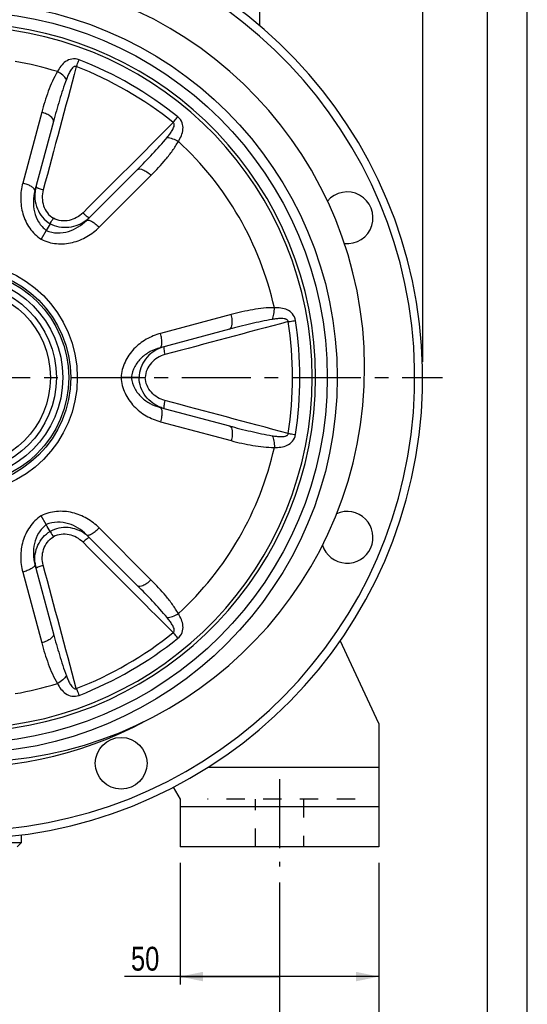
# Model space of a CAD drawing. Header units: millimetres. Extents: x 0 to 841, y 0 to 594.
# Tile 10 of 11: x 712 to 840, y 203 to 451. Entities that reach past the tile are written whole.
import ezdxf

# ---------------------------------------------------------------- set-up
doc = ezdxf.new("R2010")
doc.units = ezdxf.units.MM
doc.header["$LTSCALE"] = 46.2
doc.linetypes.add('CENTER', pattern=[0.6, 0.375, -0.075, 0.075, -0.075])
doc.linetypes.add('HIDDEN', pattern=[0.2, 0.1, -0.1])
doc.layers.get('0').update_dxf_attribs({"linetype": 'CONTINUOUS'})
for name, color, linetype in [('ASSI', 7, 'CONTINUOUS'), ('GEOM', 7, 'CONTINUOUS'), ('QUOTE', 7, 'CONTINUOUS')]:
    doc.layers.add(name, color=color, linetype=linetype)
doc.styles.get("Standard").update_dxf_attribs({"font": 'txt', "width": 0.8})
doc.dimstyles.new('DIMSTYLE_1', dxfattribs={"dimtxt": 6, "dimasz": 5.8, "dimexe": 1, "dimexo": 2, "dimgap": 0.75, "dimtad": 1, "dimdec": 3, "dimtxsty": 'Standard', "dimblk": '_FILLED', "dimblk1": '_FILLED', "dimblk2": '_FILLED', "dimcen": 0.09, "dimadec": 3, "dimazin": 2, "dimtp": 0.5, "dimtm": 0.5, "dimtfac": 1, "dimtdec": 3, "dimtofl": 0, "dimtmove": 0, "dimatfit": 3, "dimldrblk": '_FILLED', "dimfxl": 0, "dimtolj": 1, "dimarcsym": 0})
doc.dimstyles.new('DIMSTYLE_3', dxfattribs={"dimtxt": 6, "dimasz": 5.8, "dimexe": 1, "dimexo": 2, "dimgap": 0.75, "dimtad": 1, "dimdec": 3, "dimtxsty": 'Standard', "dimblk": '_FILLED', "dimblk1": '_FILLED', "dimblk2": '_FILLED', "dimcen": 0.09, "dimadec": 3, "dimazin": 2, "dimtp": 0.3, "dimtm": 0.3, "dimtfac": 1, "dimtdec": 3, "dimtofl": 0, "dimtmove": 0, "dimatfit": 3, "dimldrblk": '_FILLED', "dimfxl": 0, "dimtolj": 1, "dimarcsym": 0})

# ---------------------------------------------------------------- blocks, each defined once
blk = doc.blocks.new('_FILLED')
at = {"color": 0, "linetype": 'ByBlock'}
blk.add_solid([(0, 0), (-1, 0.207), (-1, -0.207)], dxfattribs=at)
blk = doc.blocks.new('*D1')
at = {"layer": 'QUOTE', "color": 2, "linetype": 'Continuous'}
for p, q in [((617.69, 233.59), (617.69, 191.26)), ((777.69, 233.59), (777.69, 191.26)), ((617.69, 193.26), (697.69, 193.26)), ((777.69, 193.26), (697.69, 193.26))]:
    blk.add_line(p, q, dxfattribs=at)
at = {"layer": 'QUOTE', "color": 2, "linetype": 'Continuous', "xscale": 5.8, "yscale": 5.8, "zscale": 5.8, "rotation": 180}
blk.add_blockref('_FILLED', (617.69, 193.26), dxfattribs=at)
at = {"layer": 'QUOTE', "color": 2, "linetype": 'Continuous', "xscale": 5.8, "yscale": 5.8, "zscale": 5.8}
blk.add_blockref('_FILLED', (777.69, 193.26), dxfattribs=at)
at = {"layer": 'QUOTE', "color": 2, "linetype": 'Continuous', "insert": (697.69, 200.76), "char_height": 6, "width": 16.2, "attachment_point": 2, "line_spacing_factor": 0.9}
blk.add_mtext('160', dxfattribs=at)
blk = doc.blocks.new('*D3')
at = {"layer": 'QUOTE', "color": 2, "linetype": 'Continuous'}
for p, q in [((752.69, 238.59), (752.69, 207.94)), ((802.69, 238.59), (802.69, 207.94)), ((777.69, 209.94), (738.67, 209.94)), ((752.69, 209.94), (777.69, 209.94)), ((802.69, 209.94), (777.69, 209.94))]:
    blk.add_line(p, q, dxfattribs=at)
at = {"layer": 'QUOTE', "color": 2, "linetype": 'Continuous', "xscale": 5.8, "yscale": 5.8, "zscale": 5.8, "rotation": 180}
blk.add_blockref('_FILLED', (752.69, 209.94), dxfattribs=at)
at = {"layer": 'QUOTE', "color": 2, "linetype": 'Continuous', "xscale": 5.8, "yscale": 5.8, "zscale": 5.8}
blk.add_blockref('_FILLED', (802.69, 209.94), dxfattribs=at)
at = {"layer": 'QUOTE', "color": 2, "linetype": 'Continuous', "insert": (747.47, 217.44), "char_height": 6, "width": 13.2, "attachment_point": 3, "line_spacing_factor": 0.9}
blk.add_mtext('50', dxfattribs=at)
blk = doc.blocks.new('*D4')
at = {"layer": 'QUOTE', "color": 2, "linetype": 'Continuous'}
for p, q in [((581.69, 364.59), (581.69, 534.91)), ((813.69, 364.59), (813.69, 534.91)), ((581.69, 532.91), (697.69, 532.91)), ((813.69, 532.91), (697.69, 532.91))]:
    blk.add_line(p, q, dxfattribs=at)
at = {"layer": 'QUOTE', "color": 2, "linetype": 'Continuous', "xscale": 5.8, "yscale": 5.8, "zscale": 5.8, "rotation": 180}
blk.add_blockref('_FILLED', (581.69, 532.91), dxfattribs=at)
at = {"layer": 'QUOTE', "color": 2, "linetype": 'Continuous', "xscale": 5.8, "yscale": 5.8, "zscale": 5.8}
blk.add_blockref('_FILLED', (813.69, 532.91), dxfattribs=at)
at = {"layer": 'QUOTE', "color": 2, "linetype": 'Continuous', "insert": (697.69, 540.41), "char_height": 6, "width": 19.8, "attachment_point": 2, "line_spacing_factor": 0.9}
blk.add_mtext('232', dxfattribs=at)
blk = doc.blocks.new('*D19')
at = {"layer": 'QUOTE', "color": 2, "linetype": 'Continuous'}
for p, q in [((592.69, 238.59), (592.69, 173.89)), ((802.69, 238.59), (802.69, 173.89)), ((592.69, 175.89), (697.69, 175.89)), ((802.69, 175.89), (697.69, 175.89))]:
    blk.add_line(p, q, dxfattribs=at)
at = {"layer": 'QUOTE', "color": 2, "linetype": 'Continuous', "xscale": 5.8, "yscale": 5.8, "zscale": 5.8, "rotation": 180}
blk.add_blockref('_FILLED', (592.69, 175.89), dxfattribs=at)
at = {"layer": 'QUOTE', "color": 2, "linetype": 'Continuous', "xscale": 5.8, "yscale": 5.8, "zscale": 5.8}
blk.add_blockref('_FILLED', (802.69, 175.89), dxfattribs=at)
at = {"layer": 'QUOTE', "color": 2, "linetype": 'Continuous', "insert": (697.69, 183.39), "char_height": 6, "width": 16.2, "attachment_point": 2, "line_spacing_factor": 0.9}
blk.add_mtext('210', dxfattribs=at)

msp = doc.modelspace()

# ---------------------------------------------------------------- linework, layer by layer
at = {"color": 7, "linetype": 'Continuous'}
for p, q in [((840, 0), (840, 594)), ((830, 10), (830, 584))]:
    msp.add_line(p, q, dxfattribs=at)
at = {"layer": 'ASSI', "color": 2, "linetype": 'CENTER'}
for p, q in [((697.6884, 360.5916), (818.6884, 360.5916)), ((777.6884, 259.5916), (777.6884, 237.5916))]:
    msp.add_line(p, q, dxfattribs=at)
at = {"layer": 'ASSI', "color": 7, "linetype": 'Continuous'}
for p, q in [((802.6884, 273.5916), (792.9709, 294.4309)), ((759.7529, 262.5916), (802.6884, 262.5916)), ((712.6884, 245.5731), (712.6884, 243.5916))]:
    msp.add_line(p, q, dxfattribs=at)
at = {"layer": 'ASSI', "color": 8, "linetype": 'HIDDEN'}
for p, q in [((771.6884, 242.5916), (771.6884, 254.5916)), ((783.6884, 254.5916), (783.6884, 242.5916))]:
    msp.add_line(p, q, dxfattribs=at)
at = {"layer": 'ASSI', "color": 7, "linetype": 'Continuous'}
for centre, radius in [((697.6884, 360.5916), 27.5), ((697.6884, 360.5916), 25.5), ((737.8702, 263.5843), 6.5)]:
    msp.add_circle(centre, radius, dxfattribs=at)
for centre, start, end in [((794.6958, 400.7734), 263.830649, 139.815491), ((794.6958, 320.4099), 197.457767, 114.122453)]:
    msp.add_arc(centre, 6.5, start, end, dxfattribs=at)
at = {"layer": 'GEOM', "color": 7, "linetype": 'Continuous'}
for p, q in [((772.6884, 456.0916), (772.6884, 449.0456)), ((720.8493, 425.0292), (716.1799, 407.6028)), ((729.1556, 400.1114), (741.9125, 412.8683)), ((719.0457, 397.5835), (717.7611, 395.3585)), ((765.0734, 372.7525), (747.6471, 368.0831)), ((740.4029, 360.5916), (737.8337, 360.5916)), ((747.6472, 353.1001), (765.0734, 348.4308)), ((719.0457, 323.5998), (717.7611, 325.8248)), ((741.9125, 308.315), (729.1556, 321.0719)), ((716.18, 313.5803), (720.8493, 296.1541)), ((802.6884, 273.5916), (802.6884, 242.5916)), ((750.9619, 257.5821), (752.6884, 254.5916)), ((752.6884, 254.5916), (752.6884, 242.5916)), ((802.6884, 252.5916), (752.6884, 252.5916)), ((712.6884, 243.5916), (682.6884, 243.5916)), ((711.6884, 242.5916), (712.6884, 243.5916)), ((802.6884, 242.5916), (752.6884, 242.5916))]:
    msp.add_line(p, q, dxfattribs=at)
at = {"layer": 'GEOM', "color": 9, "linetype": 'Continuous'}
for p, q in [((717.8844, 427.3086), (713.1168, 409.5159)), ((732.3439, 398.4151), (745.3691, 411.4403)), ((765.565, 376.4599), (747.7723, 371.6924)), ((747.7723, 349.4909), (765.565, 344.7233)), ((745.3691, 309.7429), (732.3439, 322.7681)), ((713.1168, 311.6674), (717.8844, 293.8746))]:
    msp.add_line(p, q, dxfattribs=at)
at = {"layer": 'GEOM', "color": 8, "linetype": 'HIDDEN'}
msp.add_line((796.6884, 254.5916), (759.6166, 254.5916), dxfattribs=at)
at = {"layer": 'GEOM', "color": 7, "linetype": 'Continuous'}
for radius in [94.5, 26.9997, 23.8998, 22.4]:
    msp.add_circle((697.6884, 360.5916), radius, dxfattribs=at)
at = {"layer": 'GEOM', "color": 9, "linetype": 'Continuous'}
for radius in [92, 29.157]:
    msp.add_circle((697.6884, 360.5916), radius, dxfattribs=at)
at = {"layer": 'GEOM', "color": 7, "linetype": 'Continuous'}
for centre, radius, start, end in [((697.6884, 360.5916), 116, 98.678951, 81.321049), ((700.0884, 362.9916), 99, 180, 81.80388), ((697.6884, 360.5916), 98, 100.58398, 298.302446)]:
    msp.add_arc(centre, radius, start, end, dxfattribs=at)
at = {"layer": 'GEOM', "color": 9, "linetype": 'Continuous'}
for centre, radius, start, end in [((697.6884, 360.5916), 114, 98.831055, 81.168946), ((697.6884, 360.5916), 88.2166, 272.457274, 87.542726), ((697.6884, 360.5916), 89.07, 272.457274, 87.542726), ((697.6884, 360.5916), 80.6362, 72.581922, 80.328731), ((694.2104, 354.5675), 90.2279, 51.033088, 68.96691), ((693.3251, 353.0341), 93.8332, 51.20982, 68.79018), ((697.6884, 360.5916), 80.6362, 12.581927, 47.418047), ((725.1179, 406.3276), 8.9635, 165.005346, 169.074055), ((723.573, 407.2238), 8.9767, 307.810768, 314.993343), ((690.7372, 360.5916), 90.2231, 351.032609, 8.967391), ((688.9668, 360.5916), 93.8282, 351.209353, 8.790647), ((751.0113, 359.7077), 8.9608, 105.006998, 109.530834), ((751.0114, 361.4762), 8.9614, 250.508227, 254.992977), ((697.6884, 360.5916), 80.6362, 312.581927, 347.418047), ((723.5717, 313.9567), 8.9796, 45.013074, 53.932733), ((725.1324, 314.8583), 8.9782, 186.135358, 190.512533), ((725.116, 314.8549), 8.9614, 190.510216, 194.992983), ((694.21, 366.6164), 90.2286, 291.03316, 308.966841), ((693.3247, 368.1498), 93.8339, 291.209885, 308.790115), ((697.6884, 360.5916), 80.6362, 279.671262, 287.418041)]:
    msp.add_arc(centre, radius, start, end, dxfattribs=at)
for points, knots in [([(727.2725, 440.5112), (726.6972, 440.735), (725.4602, 440.8756), (723.8456, 440.1493), (722.6771, 438.9526), (722.0924, 438.0199), (721.8264, 437.5309)], [0, 0, 0, 0, 0.27213934, 0.51683032, 0.75460675, 1, 1, 1, 1]), ([(726.5938, 438.7838), (726.512, 438.8333), (726.3176, 438.8858), (726.0422, 438.8024), (725.8131, 438.6503), (725.5506, 438.4024), (725.2752, 438.0448), (724.9935, 437.5833), (724.7431, 437.1012), (724.4381, 436.4384), (724.2349, 435.9284), (724.1062, 435.5852)], [0, 0, 0, 0, 0.06557891, 0.12927603, 0.1914653, 0.25313363, 0.37615343, 0.49963193, 0.62375852, 0.74854998, 1, 1, 1, 1]), ([(726.5938, 438.7838), (726.6557, 438.9433), (726.8799, 439.5199), (727.1063, 440.0957), (727.2725, 440.5112)], [0, 0, 0, 0, 0.27659636, 1, 1, 1, 1]), ([(721.8264, 437.5309), (721.3654, 436.752), (720.5439, 435.1271), (719.1664, 431.7327), (718.3618, 429.0906), (717.8844, 427.3086)], [0, 0, 0, 0, 0.24722965, 0.49613227, 1, 1, 1, 1]), ([(724.1061, 435.5852), (723.8528, 435.9805), (723.1447, 436.7194), (722.3016, 437.2809), (721.8261, 437.5305)], [0, 0, 0, 0, 0.46648174, 1, 1, 1, 1]), ([(724.1062, 435.5852), (723.4604, 433.8647), (722.3248, 430.3574), (721.327, 426.8118), (720.8493, 425.0292)], [0, 0, 0, 0, 0.49894395, 1, 1, 1, 1]), ([(720.8493, 425.0292), (720.9723, 425.4883), (720.3638, 426.1346), (719.669, 426.5866), (718.9229, 426.9757), (718.312, 427.1916), (717.8844, 427.3086)], [0, 0, 0, 0, 0.36374145, 0.50460943, 0.66066787, 1, 1, 1, 1]), ([(750.9521, 424.7205), (751.0594, 424.8539), (751.4465, 425.3364), (751.832, 425.8202), (752.1088, 426.1719)], [0, 0, 0, 0, 0.27659491, 1, 1, 1, 1]), ([(752.2507, 419.9652), (752.5412, 420.4401), (753.0567, 421.4131), (753.5086, 423.0235), (753.331, 424.7856), (752.5893, 425.7846), (752.1088, 426.1719)], [0, 0, 0, 0, 0.24544172, 0.48325335, 0.72792654, 1, 1, 1, 1]), ([(749.4259, 420.9669), (749.6589, 421.2501), (749.9991, 421.6812), (750.4207, 422.277), (750.7131, 422.7351), (750.9718, 423.2101), (751.1439, 423.6275), (751.2266, 423.979), (751.2446, 424.2534), (751.1783, 424.5332), (751.0356, 424.6745), (750.9521, 424.7205)], [0, 0, 0, 0, 0.25154869, 0.37638827, 0.50055757, 0.62407285, 0.74711502, 0.8087814, 0.87100646, 0.93463052, 1, 1, 1, 1]), ([(741.9125, 412.8683), (743.2175, 414.1733), (745.7892, 416.8102), (748.2587, 419.5473), (749.4259, 420.9669)], [0, 0, 0, 0, 0.50105617, 1, 1, 1, 1]), ([(749.4259, 420.9669), (749.8949, 420.9451), (750.8888, 420.7013), (751.7967, 420.2519), (752.2505, 419.9648)], [0, 0, 0, 0, 0.4664879, 1, 1, 1, 1]), ([(745.3691, 411.4403), (746.6735, 412.7448), (748.5593, 414.7626), (750.8102, 417.6526), (751.8066, 419.1765), (752.2507, 419.9652)], [0, 0, 0, 0, 0.50386873, 0.75277096, 1, 1, 1, 1]), ([(741.9125, 412.8683), (742.2486, 413.2044), (743.1126, 413.0005), (743.8514, 412.6249), (744.5615, 412.1732), (745.0538, 411.7522), (745.3691, 411.4403)], [0, 0, 0, 0, 0.36374146, 0.50460943, 0.66066788, 1, 1, 1, 1]), ([(713.1168, 409.5159), (712.7817, 408.2652), (712.4271, 405.6491), (712.9708, 401.7001), (714.6935, 398.035), (716.6437, 396.1033), (717.7611, 395.3585)], [0, 0, 0, 0, 0.24536679, 0.4937315, 0.74552685, 1, 1, 1, 1]), ([(716.1634, 407.8324), (716.1017, 408.0028), (715.7743, 408.3485), (715.1047, 408.7744), (714.1852, 409.1885), (713.4892, 409.4145), (713.1168, 409.5159)], [0, 0, 0, 0, 0.15304716, 0.3825094, 0.67400502, 1, 1, 1, 1]), ([(716.4597, 408.6467), (716.4567, 408.6355), (716.4623, 408.5635), (716.5255, 408.5158), (716.5705, 408.4807)], [0, 0, 0, 0, 0.1692906, 1, 1, 1, 1]), ([(716.1799, 407.6028), (715.9524, 406.7537), (715.6824, 404.9768), (715.9314, 402.2488), (716.9652, 399.6067), (718.2667, 398.1502), (719.0456, 397.5835)], [0, 0, 0, 0, 0.23931488, 0.48441779, 0.73775837, 1, 1, 1, 1]), ([(716.3169, 408.0266), (716.1577, 407.2019), (716.0712, 405.4977), (716.6756, 403.0144), (717.9947, 400.8202), (719.3022, 399.7073), (720.024, 399.2775)], [0, 0, 0, 0, 0.24994856, 0.4999096, 0.74998199, 1, 1, 1, 1]), ([(716.1799, 407.6028), (716.1945, 407.6572), (716.1929, 407.7386), (716.1706, 407.8126), (716.1634, 407.8324)], [0, 0, 0, 0, 0.72788059, 1, 1, 1, 1]), ([(716.5705, 408.4807), (716.5938, 408.4626), (716.7151, 408.3784), (716.8475, 408.3117), (716.9546, 408.2619)], [0, 0, 0, 0, 0.19948577, 1, 1, 1, 1]), ([(716.9546, 408.2619), (717.0459, 408.2194), (717.4772, 408.0371), (717.925, 407.8961), (718.2795, 407.8004)], [0, 0, 0, 0, 0.21524261, 1, 1, 1, 1]), ([(718.2795, 407.8004), (718.1054, 407.1524), (717.9366, 405.7986), (718.2701, 403.7779), (719.2121, 401.9437), (720.238, 401.0043), (720.8165, 400.6506)], [0, 0, 0, 0, 0.24875165, 0.49812742, 0.74861694, 1, 1, 1, 1]), ([(728.2768, 402.0284), (727.8026, 401.5535), (726.7144, 400.7304), (724.7975, 400.0089), (722.7382, 399.9077), (721.4119, 400.3265), (720.8165, 400.6506)], [0, 0, 0, 0, 0.24880668, 0.4982066, 0.74865556, 1, 1, 1, 1]), ([(728.2768, 402.0284), (728.456, 401.8499), (728.7988, 401.5297), (729.2764, 401.144), (729.6229, 400.9223), (729.8239, 400.8481), (729.9016, 400.8574), (729.9197, 400.8756)], [0, 0, 0, 0, 0.36965239, 0.68409894, 0.8994428, 0.96248637, 1, 1, 1, 1]), ([(719.0456, 397.5834), (719.9261, 397.1922), (721.8386, 396.7933), (724.6439, 397.2193), (727.1306, 398.3677), (728.5341, 399.4899), (729.1556, 400.1114)], [0, 0, 0, 0, 0.26231642, 0.51566749, 0.76072147, 1, 1, 1, 1]), ([(729.0762, 400.1318), (728.4445, 399.6417), (727.0414, 398.8272), (724.6862, 398.2283), (722.2542, 398.3276), (720.722, 398.887), (720.024, 399.2775)], [0, 0, 0, 0, 0.24994927, 0.49992858, 0.74998054, 1, 1, 1, 1]), ([(729.1555, 400.1113), (729.2684, 400.2241), (729.603, 400.2387), (730.0062, 400.1106), (730.4224, 399.9169), (730.8778, 399.6394), (731.5467, 399.1566), (732.0296, 398.7269), (732.3439, 398.4151)], [0, 0, 0, 0, 0.12684902, 0.2238871, 0.34505899, 0.4878256, 0.64813762, 1, 1, 1, 1]), ([(717.7611, 395.3585), (718.965, 394.7633), (721.613, 394.04), (725.6485, 394.381), (729.3402, 395.8844), (731.4283, 397.4996), (732.3439, 398.4151)], [0, 0, 0, 0, 0.25449705, 0.50630045, 0.75463398, 1, 1, 1, 1]), ([(765.0734, 372.7525), (765.5325, 372.8755), (765.788, 373.7257), (765.832, 374.5533), (765.7959, 375.3941), (765.6775, 376.031), (765.565, 376.4599)], [0, 0, 0, 0, 0.36374145, 0.50460943, 0.66066787, 1, 1, 1, 1]), ([(776.3888, 378.1572), (775.4836, 378.167), (773.6657, 378.0659), (770.0374, 377.5617), (767.3469, 376.9374), (765.565, 376.4599)], [0, 0, 0, 0, 0.24722965, 0.49613228, 1, 1, 1, 1]), ([(775.8436, 375.2101), (776.0593, 375.6271), (776.3451, 376.6097), (776.4099, 377.6206), (776.3882, 378.1572)], [0, 0, 0, 0, 0.46648173, 1, 1, 1, 1]), ([(781.6928, 374.9309), (781.599, 375.541), (781.1022, 376.6826), (779.6659, 377.7178), (778.0453, 378.1313), (776.9452, 378.1713), (776.3888, 378.1572)], [0, 0, 0, 0, 0.27214633, 0.51683971, 0.75461134, 1, 1, 1, 1]), ([(775.8436, 375.21), (774.0307, 374.909), (770.4255, 374.1388), (766.8561, 373.2302), (765.0734, 372.7525)], [0, 0, 0, 0, 0.49894395, 1, 1, 1, 1]), ([(779.8575, 374.6549), (779.8595, 374.7505), (779.8077, 374.9452), (779.5977, 375.142), (779.3515, 375.2644), (779.0055, 375.3677), (778.5582, 375.4274), (778.0176, 375.4406), (777.4749, 375.4164), (776.7484, 375.3491), (776.2053, 375.2701), (775.8436, 375.21)], [0, 0, 0, 0, 0.0655904, 0.12928807, 0.19148012, 0.25314943, 0.37616827, 0.49964366, 0.62376702, 0.74855552, 1, 1, 1, 1]), ([(779.8575, 374.6549), (780.0266, 374.6811), (780.6381, 374.7752), (781.2498, 374.8671), (781.6928, 374.9309)], [0, 0, 0, 0, 0.27659669, 1, 1, 1, 1]), ([(747.7723, 371.6924), (746.5216, 371.3573), (744.0788, 370.3565), (740.9306, 367.911), (738.618, 364.5865), (737.9199, 361.9317), (737.8337, 360.5916)], [0, 0, 0, 0, 0.2453596, 0.4937114, 0.74553402, 1, 1, 1, 1]), ([(747.647, 368.0831), (747.8012, 368.1244), (747.9811, 368.407), (748.0718, 368.8201), (748.1121, 369.2775), (748.0995, 369.8106), (748.0158, 370.6313), (747.8851, 371.2644), (747.7723, 371.6924)], [0, 0, 0, 0, 0.12684902, 0.2238871, 0.34505899, 0.4878256, 0.64813762, 1, 1, 1, 1]), ([(747.6471, 368.0831), (746.7981, 367.8557), (745.1244, 367.2012), (742.8864, 365.6217), (741.1151, 363.4053), (740.5042, 361.5497), (740.4029, 360.5917)], [0, 0, 0, 0, 0.23928584, 0.48435977, 0.73772683, 1, 1, 1, 1]), ([(748.0155, 368.1529), (747.2295, 367.8741), (745.7268, 367.0922), (743.901, 365.3305), (742.6765, 363.1031), (742.3705, 361.4263), (742.3591, 360.592)], [0, 0, 0, 0, 0.24995257, 0.49986797, 0.74992316, 1, 1, 1, 1]), ([(748.691, 368.3628), (748.6662, 368.3561), (748.6193, 368.2935), (748.5831, 368.0823), (748.6018, 367.6715), (748.697, 367.065), (748.8029, 366.608), (748.8679, 366.3636)], [0, 0, 0, 0, 0.03751383, 0.10055747, 0.31590099, 0.63034701, 1, 1, 1, 1]), ([(748.8679, 366.3636), (748.2198, 366.1904), (746.9631, 365.6598), (745.38, 364.3608), (744.2622, 362.628), (743.9617, 361.2696), (743.9446, 360.5916)], [0, 0, 0, 0, 0.24872973, 0.49806831, 0.74854046, 1, 1, 1, 1]), ([(737.8337, 360.5916), (737.9202, 359.2515), (738.6178, 356.5967), (740.9307, 353.2724), (744.0787, 350.8268), (746.5215, 349.826), (747.7723, 349.4909)], [0, 0, 0, 0, 0.25447303, 0.50628539, 0.75462558, 1, 1, 1, 1]), ([(740.4028, 360.5917), (740.5043, 359.6336), (741.115, 357.7779), (742.8866, 355.5615), (745.1245, 353.982), (746.7982, 353.3276), (747.6472, 353.1001)], [0, 0, 0, 0, 0.26229584, 0.51565558, 0.76071563, 1, 1, 1, 1]), ([(748.0212, 353.0284), (747.2345, 353.3068), (745.7304, 354.0884), (743.9025, 355.8505), (742.6767, 358.0791), (742.3705, 359.7571), (742.3591, 360.592)], [0, 0, 0, 0, 0.24994796, 0.49986558, 0.74992246, 1, 1, 1, 1]), ([(748.8679, 354.8197), (748.2198, 354.9929), (746.9631, 355.5234), (745.38, 356.8224), (744.2622, 358.5553), (743.9617, 359.9136), (743.9446, 360.5916)], [0, 0, 0, 0, 0.24872525, 0.49806574, 0.74853928, 1, 1, 1, 1]), ([(748.8679, 354.8197), (748.8029, 354.5753), (748.697, 354.1183), (748.6018, 353.5118), (748.5831, 353.101), (748.6193, 352.8898), (748.6662, 352.8271), (748.691, 352.8205)], [0, 0, 0, 0, 0.36965292, 0.68409896, 0.89944251, 0.96248616, 1, 1, 1, 1]), ([(747.647, 353.1002), (747.8012, 353.0589), (747.9811, 352.7763), (748.0718, 352.3631), (748.1121, 351.9058), (748.0995, 351.3727), (748.0158, 350.5519), (747.8851, 349.9189), (747.7723, 349.4909)], [0, 0, 0, 0, 0.12684902, 0.2238871, 0.34505899, 0.4878256, 0.64813762, 1, 1, 1, 1]), ([(765.0734, 348.4308), (766.8561, 347.9531), (770.4255, 347.0444), (774.0307, 346.2743), (775.8436, 345.9733)], [0, 0, 0, 0, 0.50105617, 1, 1, 1, 1]), ([(765.0734, 348.4308), (765.5325, 348.3077), (765.788, 347.4576), (765.832, 346.63), (765.7959, 345.7892), (765.6775, 345.1522), (765.565, 344.7233)], [0, 0, 0, 0, 0.36374146, 0.50460943, 0.66066788, 1, 1, 1, 1]), ([(765.565, 344.7233), (767.3469, 344.2458), (770.0373, 343.6216), (773.6656, 343.1173), (775.4835, 343.0164), (776.3886, 343.0261)], [0, 0, 0, 0, 0.50386873, 0.75277096, 1, 1, 1, 1]), ([(775.8436, 345.9733), (776.2054, 345.9132), (776.7488, 345.8341), (777.4757, 345.7669), (778.0186, 345.7427), (778.5593, 345.7562), (779.0068, 345.8157), (779.3526, 345.9199), (779.5992, 346.0415), (779.8083, 346.2388), (779.8594, 346.4331), (779.8575, 346.5284)], [0, 0, 0, 0, 0.25154869, 0.37638827, 0.50055758, 0.62407286, 0.74711504, 0.80878142, 0.87100647, 0.93463053, 1, 1, 1, 1]), ([(775.8436, 345.9733), (776.0593, 345.5562), (776.3451, 344.5736), (776.4098, 343.5627), (776.3881, 343.0261)], [0, 0, 0, 0, 0.4664879, 1, 1, 1, 1]), ([(776.3886, 343.0261), (776.9451, 343.012), (778.0455, 343.052), (779.6661, 343.4659), (781.1033, 344.5007), (781.5977, 345.6426), (781.6928, 346.2524)], [0, 0, 0, 0, 0.24544172, 0.48325335, 0.72792654, 1, 1, 1, 1]), ([(779.8575, 346.5284), (780.0266, 346.5022), (780.6381, 346.4081), (781.2499, 346.3162), (781.6928, 346.2524)], [0, 0, 0, 0, 0.27659489, 1, 1, 1, 1]), ([(732.3439, 322.7681), (731.4284, 323.6836), (729.3404, 325.2987), (725.6487, 326.8024), (721.6133, 327.143), (718.9648, 326.4204), (717.7611, 325.8248)], [0, 0, 0, 0, 0.24534399, 0.49368376, 0.74549559, 1, 1, 1, 1]), ([(717.7611, 325.8248), (716.6434, 325.0801), (714.6934, 323.1479), (712.9707, 319.4829), (712.427, 315.5339), (712.7817, 312.9181), (713.1168, 311.6674)], [0, 0, 0, 0, 0.25449805, 0.50630091, 0.75463411, 1, 1, 1, 1]), ([(719.0457, 323.5999), (718.2665, 323.0331), (716.9649, 321.5761), (715.9312, 318.9337), (715.6824, 316.2059), (715.9525, 314.4293), (716.18, 313.5803)], [0, 0, 0, 0, 0.26231667, 0.5156681, 0.76072178, 1, 1, 1, 1]), ([(729.1556, 321.0719), (728.5342, 321.6934), (727.1307, 322.8155), (724.6441, 323.9639), (721.8389, 324.3899), (719.9262, 323.9912), (719.0457, 323.5999)], [0, 0, 0, 0, 0.23926605, 0.48431065, 0.73766522, 1, 1, 1, 1]), ([(728.8583, 321.2152), (728.2303, 321.6726), (726.847, 322.4264), (724.5485, 322.962), (722.188, 322.8353), (720.7026, 322.2853), (720.0241, 321.9058)], [0, 0, 0, 0, 0.24990294, 0.4998421, 0.74990762, 1, 1, 1, 1]), ([(729.1555, 321.072), (729.2684, 320.9591), (729.603, 320.9446), (730.0062, 321.0726), (730.4224, 321.2664), (730.8778, 321.5438), (731.5467, 322.0267), (732.0296, 322.4564), (732.3439, 322.7681)], [0, 0, 0, 0, 0.12684902, 0.2238871, 0.34505899, 0.4878256, 0.64813762, 1, 1, 1, 1]), ([(716.2056, 313.8987), (716.1225, 314.6721), (716.1597, 316.249), (716.8442, 318.5107), (718.1349, 320.4948), (719.3553, 321.5075), (720.0241, 321.9059)], [0, 0, 0, 0, 0.24990066, 0.49984031, 0.74990663, 1, 1, 1, 1]), ([(718.2795, 313.3829), (718.1055, 314.0308), (717.9366, 315.3844), (718.27, 317.4049), (719.2118, 319.2394), (720.2379, 320.1788), (720.8165, 320.5326)], [0, 0, 0, 0, 0.24872487, 0.49806501, 0.74853819, 1, 1, 1, 1]), ([(728.2768, 319.1549), (727.8028, 319.6295), (726.7149, 320.4526), (724.7984, 321.1741), (722.7388, 321.2757), (721.4122, 320.8568), (720.8165, 320.5326)], [0, 0, 0, 0, 0.24872973, 0.49806831, 0.74854046, 1, 1, 1, 1]), ([(729.9197, 320.3077), (729.9016, 320.3258), (729.8239, 320.3351), (729.6229, 320.2609), (729.2764, 320.0393), (728.7988, 319.6536), (728.456, 319.3334), (728.2768, 319.1549)], [0, 0, 0, 0, 0.03751383, 0.10055747, 0.31590099, 0.63034701, 1, 1, 1, 1]), ([(716.1634, 313.3508), (716.1017, 313.1805), (715.7743, 312.8347), (715.1047, 312.4089), (714.1852, 311.9947), (713.4892, 311.7688), (713.1168, 311.6674)], [0, 0, 0, 0, 0.15304716, 0.3825094, 0.67400501, 1, 1, 1, 1]), ([(716.1799, 313.5805), (716.1945, 313.5261), (716.1929, 313.4447), (716.1706, 313.3706), (716.1634, 313.3508)], [0, 0, 0, 0, 0.7278806, 1, 1, 1, 1]), ([(716.5705, 312.7026), (716.5515, 312.6877), (716.5024, 312.6464), (716.4484, 312.5787), (716.4597, 312.5366)], [0, 0, 0, 0, 0.35617964, 1, 1, 1, 1]), ([(716.9546, 312.9214), (716.9146, 312.9028), (716.7822, 312.8382), (716.6521, 312.7661), (716.5705, 312.7026)], [0, 0, 0, 0, 0.29914558, 1, 1, 1, 1]), ([(718.2795, 313.3829), (718.1552, 313.3494), (717.706, 313.2192), (717.2622, 313.0644), (716.9546, 312.9214)], [0, 0, 0, 0, 0.27508217, 1, 1, 1, 1]), ([(741.9125, 308.315), (742.2486, 307.9789), (743.1126, 308.1827), (743.8514, 308.5584), (744.5615, 309.01), (745.0538, 309.4311), (745.3691, 309.7429)], [0, 0, 0, 0, 0.36374145, 0.50460943, 0.66066787, 1, 1, 1, 1]), ([(752.2508, 301.2179), (751.8067, 302.0067), (750.8102, 303.5305), (748.5594, 306.4206), (746.6735, 308.4385), (745.3691, 309.7429)], [0, 0, 0, 0, 0.24722965, 0.49613228, 1, 1, 1, 1]), ([(749.4259, 300.2164), (748.2588, 301.636), (745.7892, 304.373), (743.2175, 307.01), (741.9125, 308.315)], [0, 0, 0, 0, 0.49894395, 1, 1, 1, 1]), ([(749.4259, 300.2165), (749.895, 300.2382), (750.8888, 300.482), (751.7967, 300.9313), (752.2505, 301.2184)], [0, 0, 0, 0, 0.46648173, 1, 1, 1, 1]), ([(750.9521, 296.4628), (751.0359, 296.5089), (751.1786, 296.651), (751.244, 296.9313), (751.2269, 297.2057), (751.1434, 297.557), (750.9715, 297.9742), (750.7126, 298.449), (750.4203, 298.9069), (749.9988, 299.5024), (749.6588, 299.9333), (749.4259, 300.2164)], [0, 0, 0, 0, 0.06559043, 0.1292881, 0.19148016, 0.25314946, 0.3761683, 0.49964368, 0.62376704, 0.74855553, 1, 1, 1, 1]), ([(752.1088, 295.0113), (752.5903, 295.3976), (753.3305, 296.3986), (753.5088, 298.1601), (753.0566, 299.7704), (752.5412, 300.7431), (752.2508, 301.2179)], [0, 0, 0, 0, 0.27214633, 0.51683971, 0.75461134, 1, 1, 1, 1]), ([(720.8493, 296.1541), (720.9723, 295.695), (720.3638, 295.0487), (719.669, 294.5967), (718.9229, 294.2076), (718.312, 293.9917), (717.8844, 293.8746)], [0, 0, 0, 0, 0.36374158, 0.50460956, 0.66066798, 1, 1, 1, 1]), ([(720.8493, 296.1541), (721.3269, 294.3715), (722.3249, 290.8259), (723.4601, 287.3185), (724.1062, 285.5981)], [0, 0, 0, 0, 0.50104899, 1, 1, 1, 1]), ([(750.9521, 296.4628), (751.0594, 296.3294), (751.4465, 295.8469), (751.832, 295.363), (752.1088, 295.0113)], [0, 0, 0, 0, 0.27659669, 1, 1, 1, 1]), ([(717.8844, 293.8746), (718.3616, 292.0929), (719.1674, 289.4512), (720.5427, 286.0561), (721.3644, 284.431), (721.8263, 283.6526)], [0, 0, 0, 0, 0.50381313, 0.75277983, 1, 1, 1, 1]), ([(724.1062, 285.5981), (723.8528, 285.2027), (723.1447, 284.4639), (722.3016, 283.9024), (721.8261, 283.6529)], [0, 0, 0, 0, 0.4664879, 1, 1, 1, 1]), ([(724.1062, 285.5981), (724.235, 285.2547), (724.4382, 284.7446), (724.7434, 284.0815), (724.9939, 283.5993), (725.2759, 283.1378), (725.5513, 282.78), (725.8143, 282.5326), (726.0429, 282.3799), (726.3183, 282.2972), (726.5122, 282.3501), (726.5938, 282.3995)], [0, 0, 0, 0, 0.25153822, 0.37637252, 0.50053649, 0.62404658, 0.74708374, 0.80874797, 0.8709513, 0.9345855, 1, 1, 1, 1]), ([(721.8263, 283.6526), (722.0924, 283.1635), (722.6772, 282.2306), (723.8459, 281.0341), (725.4607, 280.3067), (726.6967, 280.4497), (727.2725, 280.6721)], [0, 0, 0, 0, 0.24543829, 0.48324562, 0.72791197, 1, 1, 1, 1]), ([(726.5938, 282.3995), (726.6557, 282.2399), (726.88, 281.6634), (727.1063, 281.0876), (727.2725, 280.6721)], [0, 0, 0, 0, 0.27659483, 1, 1, 1, 1])]:
    msp.add_open_spline(points, degree=3, knots=knots, dxfattribs=at)
for points in [[(726.5938, 438.7838), (723.8244, 428.4555), (721.055, 418.1271), (718.2795, 407.8004)], [(750.9521, 424.7205), (743.3923, 417.1579), (735.8323, 409.5954), (728.2768, 402.0284)], [(779.8575, 374.6549), (769.5282, 371.8892), (759.1989, 369.1233), (748.8679, 366.3636)], [(779.8575, 346.5284), (769.5282, 349.2941), (759.1989, 352.06), (748.8679, 354.8197)], [(750.9521, 296.4628), (743.3923, 304.0254), (735.8323, 311.5879), (728.2768, 319.1549)], [(726.5938, 282.3995), (723.8244, 292.7278), (721.055, 303.0562), (718.2795, 313.3829)]]:
    msp.add_open_spline(points, degree=3, dxfattribs=at)
at = {"layer": 'GEOM', "color": 7, "linetype": 'Continuous'}
for points in [[(720.024, 399.2775), (719.6977, 398.7129), (719.3716, 398.1482), (719.0456, 397.5835)], [(742.3591, 360.592), (741.707, 360.5916), (741.0549, 360.5917), (740.4029, 360.5917)], [(720.0241, 321.9058), (719.6977, 322.4704), (719.3717, 323.0352), (719.0457, 323.5999)]]:
    msp.add_open_spline(points, degree=3, dxfattribs=at)
for points, knots in [([(720.0238, 399.2776), (720.0607, 399.3417), (720.3271, 399.7981), (720.5893, 400.257), (720.8165, 400.6506)], [0, 0, 0, 0, 0.13993519, 1, 1, 1, 1]), ([(742.3591, 360.5916), (742.4331, 360.5915), (742.9616, 360.595), (743.4901, 360.5918), (743.9446, 360.5916)], [0, 0, 0, 0, 0.1399457, 1, 1, 1, 1]), ([(720.0238, 321.9057), (720.0606, 321.8415), (720.328, 321.3857), (720.5894, 320.9263), (720.8165, 320.5326)], [0, 0, 0, 0, 0.13994592, 1, 1, 1, 1])]:
    msp.add_open_spline(points, degree=3, knots=knots, dxfattribs=at)

# ---------------------------------------------------------------- dimensions: what is measured, and where the dimension line sits
at = {"layer": 'QUOTE', "color": 2, "linetype": 'Continuous'}
for base, p1, p2, dimstyle, picture, middle in [((813.6884, 532.913), (581.6884, 362.5916), (813.6884, 362.5916), 'DIMSTYLE_1', '*D4', (697.2884, 532.913)), ((802.6884, 209.9395), (752.6884, 240.5916), (802.6884, 240.5916), 'DIMSTYLE_3', '*D3', (742.6662, 209.9395))]:
    dim = msp.add_linear_dim(base=base, p1=p1, p2=p2, dimstyle=dimstyle, dxfattribs=at)
    dim.commit()
    dim.dimension.update_dxf_attribs({"geometry": picture, "text_midpoint": middle, "dimtype": 160})
for base, p1, p2, picture, middle in [((592.6884, 175.8919), (802.6884, 240.5916), (592.6884, 240.5916), '*D19', (697.2884, 175.8919)), ((617.6884, 193.2617), (777.6884, 235.5916), (617.6884, 235.5916), '*D1', (697.2884, 193.2617))]:
    dim = msp.add_linear_dim(base=base, p1=p1, p2=p2, angle=180, dimstyle='DIMSTYLE_1', dxfattribs=at)
    dim.commit()
    dim.dimension.update_dxf_attribs({"geometry": picture, "text_midpoint": middle, "dimtype": 160})

doc.saveas('drawing.dxf')
